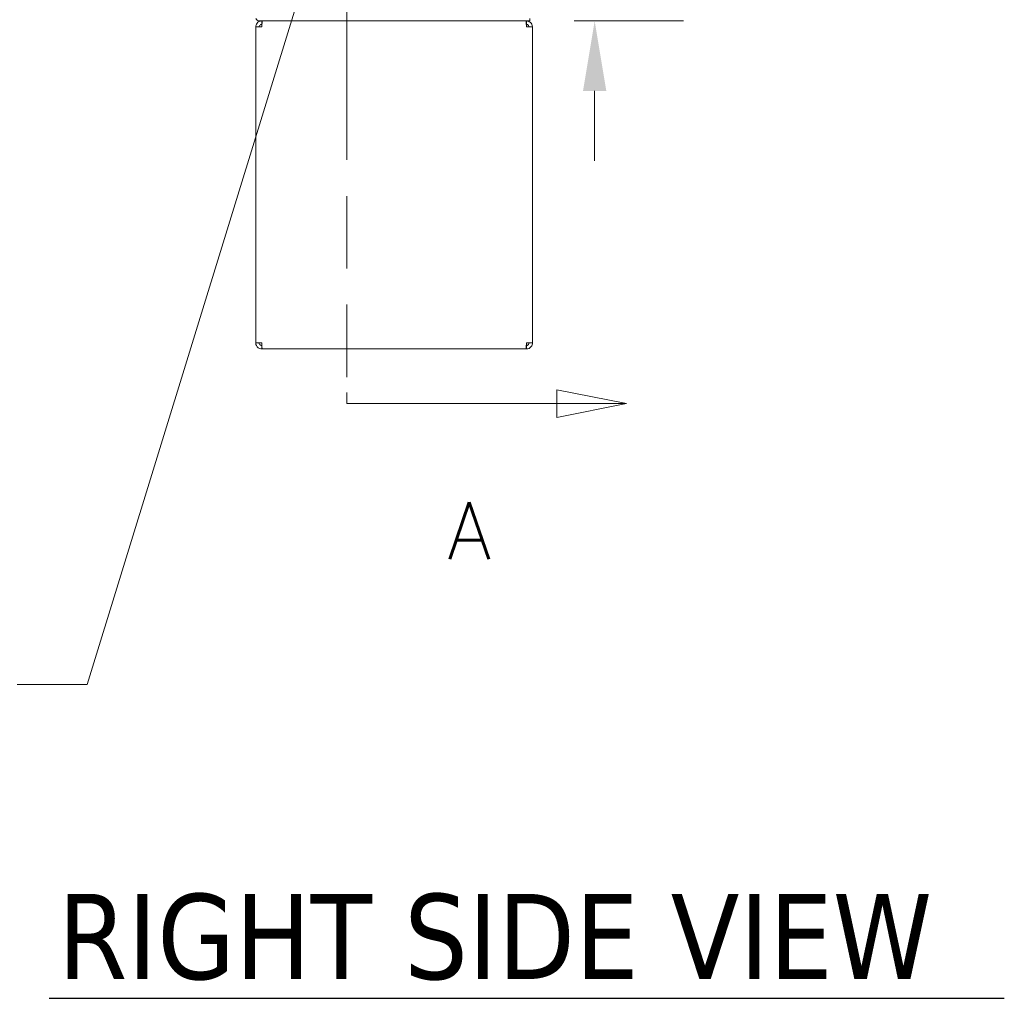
# Model space of a CAD drawing. Header units: inches. Extents: x 15 to 424, y 13 to 263.
# Tile 86 of 125: x 219 to 255, y 99 to 134. Entities that reach past the tile are written whole.
import ezdxf

# ---------------------------------------------------------------- set-up
doc = ezdxf.new("R2010")
doc.units = ezdxf.units.IN
doc.header["$LTSCALE"] = 26
doc.header["$MEASUREMENT"] = 0
doc.linetypes.add('DOUBLE_DASH_CHAIN', pattern=[1.2403, 0.6614, -0.0827, 0.1654, -0.0827, 0.1654, -0.0827])
for name, color, linetype, lineweight in [('Dimension (ANSI)', 7, 'Continuous', 5), ('Section Line (ANSI)', 7, 'DOUBLE_DASH_CHAIN', 5), ('Symbol (ANSI)', 7, 'Continuous', 5), ('Visible (ANSI)', 7, 'Continuous', 5)]:
    doc.layers.add(name, color=color, linetype=linetype, lineweight=lineweight)
doc.styles.add('ROMANS', font='romans.shx')
doc.styles.add('Text Style168', font='tahoma.ttf')
doc.dimstyles.new('Default (ANSI)', dxfattribs={"dimscale": 26, "dimtxt": 0.08, "dimasz": 0.098425, "dimexe": 0.125, "dimexo": 0.0625, "dimgap": 0.031496, "dimtad": 0, "dimtih": 1, "dimtoh": 1, "dimrnd": 1e-08, "dimzin": 0, "dimdsep": 46, "dimtxsty": 'ROMANS', "dimcen": 0.09, "dimdle": 0.393701, "dimclrd": 256, "dimclre": 256, "dimclrt": 256, "dimadec": 0, "dimazin": 0, "dimtfac": 1.25, "dimtofl": 0, "dimtmove": 0, "dimatfit": 3, "dimfxl": 1, "dimtolj": 1, "dimtzin": 0, "dimlwd": -1, "dimlwe": -1, "dimarcsym": 0})
doc.dimstyles.new('Default (ANSI)$7', dxfattribs={"dimscale": 26, "dimtxt": 0.08, "dimasz": 0.098425, "dimexe": 0.125, "dimexo": 0.0625, "dimgap": 0.031496, "dimtad": 0, "dimtih": 1, "dimtoh": 1, "dimrnd": 1e-08, "dimzin": 0, "dimdsep": 46, "dimtxsty": 'ROMANS', "dimcen": 0.09, "dimdle": 0.393701, "dimclrd": 256, "dimclre": 256, "dimclrt": 256, "dimadec": 0, "dimazin": 0, "dimtfac": 1.25, "dimtofl": 0, "dimtmove": 0, "dimatfit": 3, "dimfxl": 1, "dimtolj": 1, "dimtzin": 0, "dimlwd": -1, "dimlwe": -1, "dimarcsym": 0})

# ---------------------------------------------------------------- blocks, each defined once
blk = doc.blocks.new('2dTransSection0')
at = {"layer": 'Section Line (ANSI)', "linetype": 'Continuous'}
for p, q in [((9.2617, 7.6748), (9.1637, 7.6943)), ((9.1637, 7.6943), (9.1637, 7.6553)), ((8.868, 7.6748), (8.868, 7.6589)), ((8.868, 7.6748), (9.1637, 7.6748)), ((9.1637, 7.6748), (9.2617, 7.6748)), ((9.1637, 7.6553), (9.2617, 7.6748)), ((8.868, 4.6474), (8.868, 4.6315)), ((9.2617, 4.6315), (9.1637, 4.651)), ((9.1637, 4.651), (9.1637, 4.612)), ((8.868, 4.6315), (9.1637, 4.6315)), ((9.1637, 4.6315), (9.2617, 4.6315)), ((9.1637, 4.612), (9.2617, 4.6315))]:
    blk.add_line(p, q, dxfattribs=at)
at = {"layer": 'Section Line (ANSI)', "linetype": 'DOUBLE_DASH_CHAIN', "ltscale": 0.023698}
blk.add_line((8.868, 7.6748), (8.868, 4.6315), dxfattribs=at)
at = {"layer": 'Section Line (ANSI)', "linetype": 'Continuous', "flags": 128}
for points in [[(9.1637, 7.6553), (9.2617, 7.6748), (9.1637, 7.6943), (9.1637, 7.6553)], [(9.1637, 4.612), (9.2617, 4.6315), (9.1637, 4.651), (9.1637, 4.612)]]:
    blk.add_lwpolyline(points, dxfattribs=at)
at = {"layer": 'Section Line (ANSI)'}
for points in [[(9.1637, 7.6553), (9.2617, 7.6748), (9.1637, 7.6943), (9.1637, 7.6553)], [(9.1637, 4.612), (9.2617, 4.6315), (9.1637, 4.651), (9.1637, 4.612)]]:
    blk.add_solid(points, dxfattribs=at)
at = {"layer": 'Section Line (ANSI)', "insert": (9.0097, 7.8126), "char_height": 0.08, "attachment_point": 7, "line_spacing_factor": 2.477687, "style": 'ROMANS'}
blk.add_mtext('A', dxfattribs=at)
at = {"layer": 'Section Line (ANSI)', "insert": (9.0097, 4.4127), "char_height": 0.08, "attachment_point": 7, "style": 'ROMANS'}
blk.add_mtext('A', dxfattribs=at)
blk = doc.blocks.new('*D29')
at = {"layer": 'Defpoints', "color": 0, "transparency": 16777216}
for p in [(229.334, 137.514), (237.272, 134.42), (239.642, 134.42)]:
    blk.add_point(p, dxfattribs=at)
at = {"layer": 'Dimension (ANSI)', "transparency": 16777216}
for p, q in [((239.642, 140.073), (239.642, 144.127)), ((239.642, 144.127), (242.201, 144.127)), ((230.959, 137.514), (242.892, 137.514)), ((238.897, 134.42), (242.892, 134.42)), ((239.642, 131.861), (239.642, 129.302))]:
    blk.add_line(p, q, dxfattribs=at)
for points in [[(239.216, 140.073), (240.069, 140.073), (239.642, 137.514)], [(239.216, 131.861), (240.069, 131.861), (239.642, 134.42)]]:
    blk.add_solid(points, dxfattribs=at)
at = {"layer": 'Dimension (ANSI)', "transparency": 16777216, "insert": (243.02, 145.167), "char_height": 2.08, "attachment_point": 1, "style": 'ROMANS'}
blk.add_mtext('\\A1;3.1', dxfattribs=at)

msp = doc.modelspace()

# ---------------------------------------------------------------- linework, layer by layer
at = {"layer": 'Symbol (ANSI)', "lineweight": 30}
msp.add_line((219.678, 98.6633), (254.6326, 98.6633), dxfattribs=at)
at = {"layer": 'Visible (ANSI)'}
for p, q in [((227.3654, 134.4201), (237.2718, 134.4201)), ((227.4592, 134.2951), (227.4592, 134.4201)), ((237.1467, 134.2951), (237.1467, 134.4201)), ((237.2718, 134.4201), (237.2718, 134.5138)), ((227.2405, 122.6389), (227.2405, 134.2014)), ((227.2405, 134.2014), (227.4592, 134.2014)), ((227.4592, 134.2951), (227.4654, 134.2951)), ((237.1467, 134.2951), (237.1405, 134.2951)), ((237.1467, 134.2014), (237.3655, 134.2014)), ((237.3655, 134.2014), (237.3655, 122.6389)), ((227.4592, 122.6389), (227.2405, 122.6389)), ((227.4592, 122.5451), (227.4654, 122.5451)), ((227.4592, 122.5451), (227.4592, 122.4201)), ((237.1467, 122.5451), (237.1405, 122.5451)), ((237.3655, 122.6389), (237.1467, 122.6389)), ((237.1467, 122.5451), (237.1467, 122.4201)), ((227.4592, 122.4201), (227.4813, 122.4201)), ((237.1246, 122.4201), (227.4813, 122.4201)), ((237.1246, 122.4201), (237.1467, 122.4201))]:
    msp.add_line(p, q, dxfattribs=at)
msp.add_arc((227.3654, 134.5451), 0.1249, 194.48343, 270, dxfattribs=at)
for points, knots in [([(227.4592, 134.4201), (227.3927, 134.4201), (227.3269, 134.3879), (227.2862, 134.3353), (227.2568, 134.2973), (227.2405, 134.2494), (227.2405, 134.2014)], [0, 0, 0, 0, 0.9120227, 0.9120227, 0.9120227, 1.5707963, 1.5707963, 1.5707963, 1.5707963]), ([(227.4592, 134.2014), (227.4635, 134.2679), (227.4678, 134.3336), (227.472, 134.3744), (227.4751, 134.4038), (227.4782, 134.4201), (227.4813, 134.4201)], [0, 0, 0, 0, 0.9120227, 0.9120227, 0.9120227, 1.5707963, 1.5707963, 1.5707963, 1.5707963]), ([(237.1246, 134.4201), (237.1289, 134.4201), (237.1332, 134.3879), (237.1374, 134.3353), (237.1405, 134.2973), (237.1436, 134.2494), (237.1467, 134.2014)], [0, 0, 0, 0, 0.9120227, 0.9120227, 0.9120227, 1.5707963, 1.5707963, 1.5707963, 1.5707963]), ([(237.3655, 134.2014), (237.3655, 134.2679), (237.3332, 134.3336), (237.2806, 134.3744), (237.2426, 134.4038), (237.1947, 134.4201), (237.1467, 134.4201)], [0, 0, 0, 0, 0.9120227, 0.9120227, 0.9120227, 1.5707963, 1.5707963, 1.5707963, 1.5707963]), ([(227.3655, 134.2014), (227.3655, 134.2366), (227.3872, 134.2709), (227.419, 134.2861), (227.4315, 134.292), (227.4454, 134.2951), (227.4592, 134.2951)], [0, 0, 0, 0, 1.1271971, 1.1271971, 1.1271971, 1.5707963, 1.5707963, 1.5707963, 1.5707963]), ([(237.2405, 134.2014), (237.2405, 134.2366), (237.2188, 134.2709), (237.1869, 134.2861), (237.1744, 134.292), (237.1606, 134.2951), (237.1467, 134.2951)], [0, 0, 0, 0, 1.1271971, 1.1271971, 1.1271971, 1.5707963, 1.5707963, 1.5707963, 1.5707963]), ([(227.2405, 122.6389), (227.2405, 122.5724), (227.2727, 122.5066), (227.3253, 122.4659), (227.3633, 122.4365), (227.4112, 122.4201), (227.4592, 122.4201)], [0, 0, 0, 0, 0.9120227, 0.9120227, 0.9120227, 1.5707963, 1.5707963, 1.5707963, 1.5707963]), ([(227.3655, 122.6389), (227.3655, 122.6037), (227.3872, 122.5693), (227.419, 122.5542), (227.4315, 122.5483), (227.4454, 122.5451), (227.4592, 122.5451)], [0, 0, 0, 0, 1.1271971, 1.1271971, 1.1271971, 1.5707963, 1.5707963, 1.5707963, 1.5707963]), ([(227.4813, 122.4201), (227.477, 122.4201), (227.4728, 122.4524), (227.4685, 122.505), (227.4654, 122.543), (227.4623, 122.5908), (227.4592, 122.6389)], [0, 0, 0, 0, 0.9120227, 0.9120227, 0.9120227, 1.5707963, 1.5707963, 1.5707963, 1.5707963]), ([(237.1467, 122.6389), (237.1424, 122.5724), (237.1382, 122.5066), (237.1339, 122.4659), (237.1308, 122.4365), (237.1277, 122.4201), (237.1246, 122.4201)], [0, 0, 0, 0, 0.9120227, 0.9120227, 0.9120227, 1.5707963, 1.5707963, 1.5707963, 1.5707963]), ([(237.1467, 122.4201), (237.2132, 122.4201), (237.279, 122.4524), (237.3197, 122.505), (237.3491, 122.543), (237.3655, 122.5908), (237.3655, 122.6389)], [0, 0, 0, 0, 0.9120227, 0.9120227, 0.9120227, 1.5707963, 1.5707963, 1.5707963, 1.5707963]), ([(237.2405, 122.6389), (237.2405, 122.6037), (237.2188, 122.5693), (237.1869, 122.5542), (237.1744, 122.5483), (237.1606, 122.5451), (237.1467, 122.5451)], [0, 0, 0, 0, 1.1271971, 1.1271971, 1.1271971, 1.5707963, 1.5707963, 1.5707963, 1.5707963])]:
    msp.add_open_spline(points, degree=3, knots=knots, dxfattribs=at)

# ---------------------------------------------------------------- block references
at = {"layer": 'Section Line (ANSI)', "xscale": 26, "yscale": 26, "zscale": 26}
msp.add_blockref('2dTransSection0', (0, 0), dxfattribs=at)

# ---------------------------------------------------------------- texts
at = {"layer": 'Symbol (ANSI)', "insert": (219.99, 99.3046), "char_height": 3.12, "attachment_point": 7, "line_spacing_factor": 1.8125, "style": 'Text Style168'}
msp.add_mtext('RIGHT SIDE VIEW', dxfattribs=at)

# ---------------------------------------------------------------- dimensions: what is measured, and where the dimension line sits
at = {"layer": 'Dimension (ANSI)'}
dim = msp.add_linear_dim(base=(239.6424, 134.4201), p1=(229.3342, 137.5138), p2=(237.2718, 134.4201), angle=270, dimstyle='Default (ANSI)', override={"dimdec": 1, "dimtp": 0, "dimtm": 0, "dimtdec": 1, "dimatfit": 1}, dxfattribs=at)
dim.commit()
dim.dimension.update_dxf_attribs({"geometry": '*D29', "text_midpoint": (244.9023, 144.127), "dimtype": 160})

# ---------------------------------------------------------------- leaders
at = {"layer": 'Symbol (ANSI)', "annotation_type": 0, "has_hookline": 1, "hookline_direction": 1, "text_width": 30.3992}
msp.add_leader([(229.4659, 137.4088), (221.0706, 110.1433), (218.5115, 110.1433)], dimstyle='Default (ANSI)$7', override={"dimtad": 0}, dxfattribs=at)

doc.saveas('drawing.dxf')
